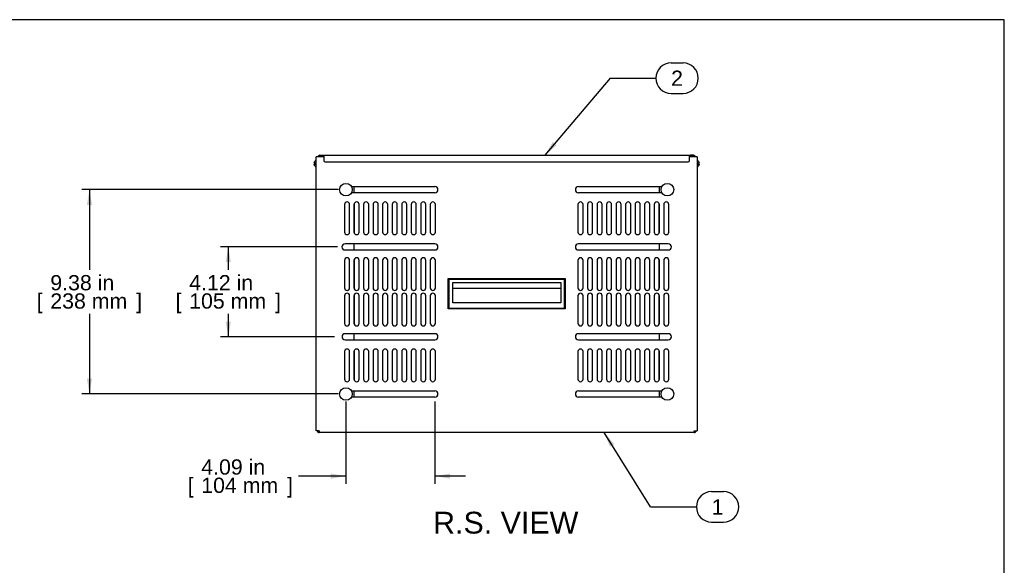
# Model space of a CAD drawing. Header units: inches. Extents: x 0 to 100, y 0 to 75.
# Tile 17 of 17: x 55 to 100, y 50 to 75. Entities that reach past the tile are written whole.
import ezdxf
from ezdxf.enums import TextEntityAlignment as Align

# ---------------------------------------------------------------- set-up
doc = ezdxf.new("R2010")
doc.units = ezdxf.units.IN
doc.header["$MEASUREMENT"] = 0
for name, color, linetype in [('COM57176-16', 7, 'Continuous'), ('COM57177-1', 7, 'Continuous'), ('COM57179-6S', 7, 'Continuous'), ('Default', 7, 'Continuous'), ('HAN13044', 7, 'Continuous'), ('SCS19417', 7, 'Continuous'), ('SCS19496', 7, 'Continuous')]:
    doc.layers.add(name, color=color, linetype=linetype)
doc.styles.add('SEACAD_Arial', font='arial.ttf')
doc.dimstyles.new('WEB', dxfattribs={"dimtxt": 0.7, "dimasz": 0.7, "dimexe": 0.35, "dimexo": 0.35, "dimgap": 0.175, "dimtad": 0, "dimtih": 1, "dimtoh": 1, "dimzin": 4, "dimdsep": 46, "dimtxsty": 'SEACAD_Arial', "dimblk1": '_SE_FILLED', "dimblk2": '_SE_FILLED', "dimsah": 1, "dimcen": 0.35, "dimadec": 0, "dimazin": 0, "dimtfac": 0.8, "dimtdec": 0, "dimtofl": 0, "dimtmove": 0, "dimatfit": 3, "dimfxl": 1, "dimtolj": 1, "dimtzin": 4, "dimarcsym": 0})

# ---------------------------------------------------------------- blocks, each defined once
blk = doc.blocks.new('SEANNOT_GROUP1')
at = {"layer": 'Default', "linetype": 'Continuous'}
blk.add_hatch(color=7, dxfattribs=at).paths.add_polyline_path([(82.027, 55.465), (81.557, 55.996), (81.83, 55.341)])
at = {"layer": 'Default', "color": 7, "linetype": 'Continuous'}
for p, q in [((86.497, 53.284), (87.044, 53.284)), ((83.697, 52.584), (85.797, 52.584)), ((86.497, 51.884), (87.044, 51.884))]:
    blk.add_line(p, q, dxfattribs=at)
blk.add_lwpolyline([(83.697, 52.584), (81.557, 55.996)], dxfattribs=at)
for centre, start, end in [((86.497, 52.584), 90, 270), ((87.044, 52.584), 270, 90)]:
    blk.add_arc(centre, 0.7, start, end, dxfattribs=at)
at = {"layer": 'Default', "color": 7, "linetype": 'Continuous', "style": 'SEACAD_Arial'}
blk.add_text('1', height=0.7, dxfattribs=at).set_placement((86.497, 52.934), align=Align.TOP_LEFT)
blk = doc.blocks.new('SEANNOT_GROUP2')
at = {"layer": 'Default', "linetype": 'Continuous'}
blk.add_hatch(color=7, dxfattribs=at).paths.add_polyline_path([(79.203, 69.328), (78.84, 68.718), (79.381, 69.177)])
at = {"layer": 'Default', "color": 7, "linetype": 'Continuous'}
for p, q in [((84.636, 72.954), (85.184, 72.954)), ((81.836, 72.254), (83.936, 72.254)), ((84.636, 71.554), (85.184, 71.554))]:
    blk.add_line(p, q, dxfattribs=at)
blk.add_lwpolyline([(81.836, 72.254), (78.84, 68.718)], dxfattribs=at)
for centre, start, end in [((84.636, 72.254), 90, 270), ((85.184, 72.254), 270, 90)]:
    blk.add_arc(centre, 0.7, start, end, dxfattribs=at)
at = {"layer": 'Default', "color": 7, "linetype": 'Continuous', "style": 'SEACAD_Arial'}
blk.add_text('2', height=0.7, dxfattribs=at).set_placement((84.636, 72.604), align=Align.TOP_LEFT)
blk = doc.blocks.new('SE5')
at = {"layer": 'COM57176-16', "color": 7, "linetype": 'Continuous'}
for p, q in [((68.336, 56.082), (68.336, 68.646)), ((68.422, 68.646), (68.336, 68.646)), ((68.686, 68.646), (68.422, 68.646)), ((85.75, 68.646), (85.485, 68.646)), ((85.836, 68.646), (85.75, 68.646)), ((85.836, 68.646), (85.836, 56.082)), ((69.957, 67.28), (73.789, 67.28)), ((73.789, 66.999), (69.957, 66.999)), ((80.382, 67.28), (84.214, 67.28)), ((84.214, 66.999), (80.382, 66.999)), ((69.64, 66.46), (69.64, 65.195)), ((69.875, 65.195), (69.875, 66.46)), ((70.077, 66.46), (70.077, 65.195)), ((70.312, 65.195), (70.312, 66.46)), ((70.515, 66.46), (70.515, 65.195)), ((70.75, 65.195), (70.75, 66.46)), ((70.952, 66.46), (70.952, 65.195)), ((71.187, 65.195), (71.187, 66.46)), ((71.39, 66.46), (71.39, 65.195)), ((71.625, 65.195), (71.625, 66.46)), ((71.827, 66.46), (71.827, 65.195)), ((72.062, 65.195), (72.062, 66.46)), ((72.265, 66.46), (72.265, 65.195)), ((72.5, 65.195), (72.5, 66.46)), ((72.702, 66.46), (72.702, 65.195)), ((72.937, 65.195), (72.937, 66.46)), ((73.14, 66.46), (73.14, 65.195)), ((73.375, 65.195), (73.375, 66.46)), ((73.577, 66.46), (73.577, 65.195)), ((73.812, 65.195), (73.812, 66.46)), ((80.359, 66.46), (80.359, 65.195)), ((80.594, 65.195), (80.594, 66.46)), ((80.796, 66.46), (80.796, 65.195)), ((81.031, 65.195), (81.031, 66.46)), ((81.234, 66.46), (81.234, 65.195)), ((81.469, 65.195), (81.469, 66.46)), ((81.671, 66.46), (81.671, 65.195)), ((81.906, 65.195), (81.906, 66.46)), ((82.109, 66.46), (82.109, 65.195)), ((82.344, 65.195), (82.344, 66.46)), ((82.546, 66.46), (82.546, 65.195)), ((82.781, 65.195), (82.781, 66.46)), ((82.984, 66.46), (82.984, 65.195)), ((83.219, 65.195), (83.219, 66.46)), ((83.421, 66.46), (83.421, 65.195)), ((83.656, 65.195), (83.656, 66.46)), ((83.859, 66.46), (83.859, 65.195)), ((84.094, 65.195), (84.094, 66.46)), ((84.296, 66.46), (84.296, 65.195)), ((84.531, 65.195), (84.531, 66.46)), ((73.789, 64.655), (69.664, 64.655)), ((69.664, 64.374), (73.789, 64.374)), ((84.508, 64.655), (80.382, 64.655)), ((80.382, 64.374), (84.508, 64.374)), ((69.64, 63.897), (69.64, 62.632)), ((69.875, 62.632), (69.875, 63.897)), ((70.077, 63.897), (70.077, 62.632)), ((70.312, 62.632), (70.312, 63.897)), ((70.515, 63.897), (70.515, 62.632)), ((70.75, 62.632), (70.75, 63.897)), ((70.952, 63.897), (70.952, 62.632)), ((71.187, 62.632), (71.187, 63.897)), ((71.39, 63.897), (71.39, 62.632)), ((71.625, 62.632), (71.625, 63.897)), ((71.827, 63.897), (71.827, 62.632)), ((72.062, 62.632), (72.062, 63.897)), ((72.265, 63.897), (72.265, 62.632)), ((72.5, 62.632), (72.5, 63.897)), ((72.702, 63.897), (72.702, 62.632)), ((72.937, 62.632), (72.937, 63.897)), ((73.14, 63.897), (73.14, 62.632)), ((73.375, 62.632), (73.375, 63.897)), ((73.577, 63.897), (73.577, 62.632)), ((73.812, 62.632), (73.812, 63.897)), ((80.359, 63.897), (80.359, 62.632)), ((80.594, 62.632), (80.594, 63.897)), ((80.796, 63.897), (80.796, 62.632)), ((81.031, 62.632), (81.031, 63.897)), ((81.234, 63.897), (81.234, 62.632)), ((81.469, 62.632), (81.469, 63.897)), ((81.671, 63.897), (81.671, 62.632)), ((81.906, 62.632), (81.906, 63.897)), ((82.109, 63.897), (82.109, 62.632)), ((82.344, 62.632), (82.344, 63.897)), ((82.546, 63.897), (82.546, 62.632)), ((82.781, 62.632), (82.781, 63.897)), ((82.984, 63.897), (82.984, 62.632)), ((83.219, 62.632), (83.219, 63.897)), ((83.421, 63.897), (83.421, 62.632)), ((83.656, 62.632), (83.656, 63.897)), ((83.859, 63.897), (83.859, 62.632)), ((84.094, 62.632), (84.094, 63.897)), ((84.296, 63.897), (84.296, 62.632)), ((84.531, 62.632), (84.531, 63.897)), ((69.64, 62.272), (69.64, 61.007)), ((69.875, 61.007), (69.875, 62.272)), ((70.077, 62.272), (70.077, 61.007)), ((70.312, 61.007), (70.312, 62.272)), ((70.515, 62.272), (70.515, 61.007)), ((70.75, 61.007), (70.75, 62.272)), ((70.952, 62.272), (70.952, 61.007)), ((71.187, 61.007), (71.187, 62.272)), ((71.39, 62.272), (71.39, 61.007)), ((71.625, 61.007), (71.625, 62.272)), ((71.827, 62.272), (71.827, 61.007)), ((72.062, 61.007), (72.062, 62.272)), ((72.265, 62.272), (72.265, 61.007)), ((72.5, 61.007), (72.5, 62.272)), ((72.702, 62.272), (72.702, 61.007)), ((72.937, 61.007), (72.937, 62.272)), ((73.14, 62.272), (73.14, 61.007)), ((73.375, 61.007), (73.375, 62.272)), ((73.577, 62.272), (73.577, 61.007)), ((73.812, 61.007), (73.812, 62.272)), ((80.359, 62.272), (80.359, 61.007)), ((80.594, 61.007), (80.594, 62.272)), ((80.796, 62.272), (80.796, 61.007)), ((81.031, 61.007), (81.031, 62.272)), ((81.234, 62.272), (81.234, 61.007)), ((81.469, 61.007), (81.469, 62.272)), ((81.671, 62.272), (81.671, 61.007)), ((81.906, 61.007), (81.906, 62.272)), ((82.109, 62.272), (82.109, 61.007)), ((82.344, 61.007), (82.344, 62.272)), ((82.546, 62.272), (82.546, 61.007)), ((82.781, 61.007), (82.781, 62.272)), ((82.984, 62.272), (82.984, 61.007)), ((83.219, 61.007), (83.219, 62.272)), ((83.421, 62.272), (83.421, 61.007)), ((83.656, 61.007), (83.656, 62.272)), ((83.859, 62.272), (83.859, 61.007)), ((84.094, 61.007), (84.094, 62.272)), ((84.296, 62.272), (84.296, 61.007)), ((84.531, 61.007), (84.531, 62.272)), ((73.789, 60.53), (69.664, 60.53)), ((69.664, 60.249), (73.789, 60.249)), ((84.508, 60.53), (80.382, 60.53)), ((80.382, 60.249), (84.508, 60.249)), ((69.64, 59.71), (69.64, 58.445)), ((69.875, 58.445), (69.875, 59.71)), ((70.077, 59.71), (70.077, 58.445)), ((70.312, 58.445), (70.312, 59.71)), ((70.515, 59.71), (70.515, 58.445)), ((70.75, 58.445), (70.75, 59.71)), ((70.952, 59.71), (70.952, 58.445)), ((71.187, 58.445), (71.187, 59.71)), ((71.39, 59.71), (71.39, 58.445)), ((71.625, 58.445), (71.625, 59.71)), ((71.827, 59.71), (71.827, 58.445)), ((72.062, 58.445), (72.062, 59.71)), ((72.265, 59.71), (72.265, 58.445)), ((72.5, 58.445), (72.5, 59.71)), ((72.702, 59.71), (72.702, 58.445)), ((72.937, 58.445), (72.937, 59.71)), ((73.14, 59.71), (73.14, 58.445)), ((73.375, 58.445), (73.375, 59.71)), ((73.577, 59.71), (73.577, 58.445)), ((73.812, 58.445), (73.812, 59.71)), ((80.359, 59.71), (80.359, 58.445)), ((80.594, 58.445), (80.594, 59.71)), ((80.796, 59.71), (80.796, 58.445)), ((81.031, 58.445), (81.031, 59.71)), ((81.234, 59.71), (81.234, 58.445)), ((81.469, 58.445), (81.469, 59.71)), ((81.671, 59.71), (81.671, 58.445)), ((81.906, 58.445), (81.906, 59.71)), ((82.109, 59.71), (82.109, 58.445)), ((82.344, 58.445), (82.344, 59.71)), ((82.546, 59.71), (82.546, 58.445)), ((82.781, 58.445), (82.781, 59.71)), ((82.984, 59.71), (82.984, 58.445)), ((83.219, 58.445), (83.219, 59.71)), ((83.421, 59.71), (83.421, 58.445)), ((83.656, 58.445), (83.656, 59.71)), ((83.859, 59.71), (83.859, 58.445)), ((84.094, 58.445), (84.094, 59.71)), ((84.296, 59.71), (84.296, 58.445)), ((84.531, 58.445), (84.531, 59.71)), ((69.957, 57.905), (73.789, 57.905)), ((80.382, 57.905), (84.214, 57.905)), ((73.789, 57.624), (69.957, 57.624)), ((84.214, 57.624), (80.382, 57.624)), ((68.422, 56.082), (68.336, 56.082)), ((68.48, 56.082), (68.422, 56.082)), ((68.48, 56.082), (68.48, 55.996)), ((85.692, 55.996), (85.692, 56.082)), ((85.692, 56.082), (85.75, 56.082)), ((85.75, 56.082), (85.836, 56.082)), ((85.692, 55.996), (68.48, 55.996))]:
    blk.add_line(p, q, dxfattribs=at)
for centre, radius, start, end in [((73.789, 67.14), 0.14, 270, 90), ((80.382, 67.14), 0.14, 90, 270), ((69.757, 66.46), 0.117, 0, 180), ((70.195, 66.46), 0.117, 0, 180), ((70.632, 66.46), 0.117, 0, 180), ((71.07, 66.46), 0.117, 0, 180), ((71.507, 66.46), 0.117, 0, 180), ((71.945, 66.46), 0.117, 0, 180), ((72.382, 66.46), 0.117, 0, 180), ((72.82, 66.46), 0.117, 0, 180), ((73.257, 66.46), 0.117, 0, 180), ((73.695, 66.46), 0.117, 0, 180), ((80.476, 66.46), 0.117, 0, 180), ((80.914, 66.46), 0.117, 0, 180), ((81.351, 66.46), 0.117, 0, 180), ((81.789, 66.46), 0.117, 0, 180), ((82.226, 66.46), 0.117, 0, 180), ((82.664, 66.46), 0.117, 0, 180), ((83.101, 66.46), 0.117, 0, 180), ((83.539, 66.46), 0.117, 0, 180), ((83.976, 66.46), 0.117, 0, 180), ((84.414, 66.46), 0.117, 0, 180), ((69.757, 65.195), 0.117, 180, 0), ((70.195, 65.195), 0.117, 180, 0), ((70.632, 65.195), 0.117, 180, 0), ((71.07, 65.195), 0.117, 180, 0), ((71.507, 65.195), 0.117, 180, 0), ((71.945, 65.195), 0.117, 180, 0), ((72.382, 65.195), 0.117, 180, 0), ((72.82, 65.195), 0.117, 180, 0), ((73.257, 65.195), 0.117, 180, 0), ((73.695, 65.195), 0.117, 180, 0), ((80.476, 65.195), 0.117, 180, 0), ((80.914, 65.195), 0.117, 180, 0), ((81.351, 65.195), 0.117, 180, 0), ((81.789, 65.195), 0.117, 180, 0), ((82.226, 65.195), 0.117, 180, 0), ((82.664, 65.195), 0.117, 180, 0), ((83.101, 65.195), 0.117, 180, 0), ((83.539, 65.195), 0.117, 180, 0), ((83.976, 65.195), 0.117, 180, 0), ((84.414, 65.195), 0.117, 180, 0), ((69.664, 64.515), 0.141, 90, 270), ((73.789, 64.515), 0.14, 270, 90), ((80.382, 64.515), 0.141, 90, 270), ((84.508, 64.515), 0.141, 270, 90), ((69.757, 63.897), 0.117, 0, 180), ((70.195, 63.897), 0.117, 0, 180), ((70.632, 63.897), 0.118, 0, 180), ((71.07, 63.897), 0.117, 0, 180), ((71.507, 63.897), 0.117, 0, 180), ((71.945, 63.897), 0.117, 0, 180), ((72.382, 63.897), 0.118, 0, 180), ((72.82, 63.897), 0.117, 0, 180), ((73.257, 63.897), 0.117, 0, 180), ((73.695, 63.897), 0.118, 0, 180), ((80.476, 63.897), 0.117, 0, 180), ((80.914, 63.897), 0.117, 0, 180), ((81.351, 63.897), 0.117, 0, 180), ((81.789, 63.897), 0.117, 0, 180), ((82.226, 63.897), 0.117, 0, 180), ((82.664, 63.897), 0.117, 0, 180), ((83.101, 63.897), 0.117, 0, 180), ((83.539, 63.897), 0.117, 0, 180), ((83.976, 63.897), 0.117, 0, 180), ((84.414, 63.897), 0.117, 0, 180), ((69.757, 62.632), 0.117, 180, 0), ((70.195, 62.632), 0.117, 180, 0), ((70.632, 62.632), 0.117, 180, 0), ((71.07, 62.632), 0.117, 180, 0), ((71.507, 62.632), 0.117, 180, 0), ((71.945, 62.632), 0.117, 180, 0), ((72.382, 62.632), 0.117, 180, 0), ((72.82, 62.632), 0.117, 180, 0), ((73.257, 62.632), 0.117, 180, 0), ((73.695, 62.632), 0.117, 180, 0), ((80.476, 62.632), 0.117, 180, 0), ((80.914, 62.632), 0.117, 180, 0), ((81.351, 62.632), 0.117, 180, 0), ((81.789, 62.632), 0.117, 180, 0), ((82.226, 62.632), 0.117, 180, 0), ((82.664, 62.632), 0.117, 180, 0), ((83.101, 62.632), 0.117, 180, 0), ((83.539, 62.632), 0.117, 180, 0), ((83.976, 62.632), 0.117, 180, 0), ((84.414, 62.632), 0.117, 180, 0), ((69.757, 62.272), 0.117, 0, 180), ((70.195, 62.272), 0.117, 0, 180), ((70.632, 62.272), 0.117, 0, 180), ((71.07, 62.272), 0.117, 0, 180), ((71.507, 62.272), 0.117, 0, 180), ((71.945, 62.272), 0.117, 0, 180), ((72.382, 62.272), 0.117, 0, 180), ((72.82, 62.272), 0.117, 0, 180), ((73.257, 62.272), 0.117, 0, 180), ((73.695, 62.272), 0.117, 0, 180), ((80.476, 62.272), 0.117, 0, 180), ((80.914, 62.272), 0.117, 0, 180), ((81.351, 62.272), 0.117, 0, 180), ((81.789, 62.272), 0.117, 0, 180), ((82.226, 62.272), 0.117, 0, 180), ((82.664, 62.272), 0.117, 0, 180), ((83.101, 62.272), 0.117, 0, 180), ((83.539, 62.272), 0.117, 0, 180), ((83.976, 62.272), 0.117, 0, 180), ((84.414, 62.272), 0.117, 0, 180), ((69.757, 61.007), 0.117, 180, 0), ((70.195, 61.007), 0.117, 180, 0), ((70.632, 61.007), 0.117, 180, 0), ((71.07, 61.007), 0.117, 180, 0), ((71.507, 61.007), 0.117, 180, 0), ((71.945, 61.007), 0.117, 180, 0), ((72.382, 61.007), 0.117, 180, 0), ((72.82, 61.007), 0.117, 180, 0), ((73.257, 61.007), 0.117, 180, 0), ((73.695, 61.007), 0.117, 180, 0), ((80.476, 61.007), 0.117, 180, 0), ((80.914, 61.007), 0.117, 180, 0), ((81.351, 61.007), 0.117, 180, 0), ((81.789, 61.007), 0.117, 180, 0), ((82.226, 61.007), 0.117, 180, 0), ((82.664, 61.007), 0.117, 180, 0), ((83.101, 61.007), 0.117, 180, 0), ((83.539, 61.007), 0.117, 180, 0), ((83.976, 61.007), 0.117, 180, 0), ((84.414, 61.007), 0.117, 180, 0), ((69.664, 60.39), 0.14, 90, 270), ((73.789, 60.39), 0.14, 270, 90), ((80.382, 60.39), 0.14, 90, 270), ((84.508, 60.39), 0.14, 270, 90), ((69.757, 59.71), 0.117, 0, 180), ((70.195, 59.71), 0.117, 0, 180), ((70.632, 59.71), 0.117, 0, 180), ((71.07, 59.71), 0.117, 0, 180), ((71.507, 59.71), 0.117, 0, 180), ((71.945, 59.71), 0.117, 0, 180), ((72.382, 59.71), 0.117, 0, 180), ((72.82, 59.71), 0.117, 0, 180), ((73.257, 59.71), 0.117, 0, 180), ((73.695, 59.71), 0.117, 0, 180), ((80.476, 59.71), 0.117, 0, 180), ((80.914, 59.71), 0.117, 0, 180), ((81.351, 59.71), 0.117, 0, 180), ((81.789, 59.71), 0.117, 0, 180), ((82.226, 59.71), 0.117, 0, 180), ((82.664, 59.71), 0.117, 0, 180), ((83.101, 59.71), 0.117, 0, 180), ((83.539, 59.71), 0.117, 0, 180), ((83.976, 59.71), 0.117, 0, 180), ((84.414, 59.71), 0.117, 0, 180), ((69.757, 58.445), 0.117, 180, 0), ((70.195, 58.445), 0.117, 180, 0), ((70.632, 58.445), 0.117, 180, 0), ((71.07, 58.445), 0.117, 180, 0), ((71.507, 58.445), 0.117, 180, 0), ((71.945, 58.445), 0.117, 180, 0), ((72.382, 58.445), 0.117, 180, 0), ((72.82, 58.445), 0.117, 180, 0), ((73.257, 58.445), 0.117, 180, 0), ((73.695, 58.445), 0.117, 180, 0), ((80.476, 58.445), 0.117, 180, 0), ((80.914, 58.445), 0.117, 180, 0), ((81.351, 58.445), 0.117, 180, 0), ((81.789, 58.445), 0.117, 180, 0), ((82.226, 58.445), 0.117, 180, 0), ((82.664, 58.445), 0.117, 180, 0), ((83.101, 58.445), 0.117, 180, 0), ((83.539, 58.445), 0.117, 180, 0), ((83.976, 58.445), 0.117, 180, 0), ((84.414, 58.445), 0.117, 180, 0), ((73.789, 57.765), 0.14, 270, 90), ((80.382, 57.765), 0.141, 90, 270), ((68.48, 56.082), 0.086, 180, 270), ((68.48, 56.082), 0.029, 180, 270), ((85.692, 56.082), 0.086, 270, 0), ((85.692, 56.082), 0.029, 270, 0)]:
    blk.add_arc(centre, radius, start, end, dxfattribs=at)
at = {"layer": 'COM57177-1', "color": 7, "linetype": 'Continuous'}
for p, q in [((68.506, 68.718), (68.64, 68.718)), ((68.506, 68.661), (68.64, 68.661)), ((68.64, 68.718), (68.686, 68.718)), ((68.686, 68.661), (68.64, 68.661)), ((68.686, 68.718), (85.485, 68.718)), ((68.686, 68.718), (68.686, 68.632)), ((68.686, 68.632), (68.686, 68.481)), ((68.749, 68.418), (85.423, 68.418)), ((85.485, 68.632), (85.485, 68.718)), ((85.485, 68.718), (85.532, 68.718)), ((85.532, 68.661), (85.485, 68.661)), ((85.485, 68.481), (85.485, 68.632)), ((85.665, 68.718), (85.532, 68.718)), ((85.665, 68.661), (85.532, 68.661))]:
    blk.add_line(p, q, dxfattribs=at)
for centre, radius, start, end in [((68.506, 68.632), 0.086, 90, 170.6311), ((68.506, 68.632), 0.029, 90, 151.1343), ((68.749, 68.481), 0.0625, 180, 270), ((85.423, 68.481), 0.0625, 270, 0), ((85.665, 68.632), 0.086, 9.3689, 90), ((85.665, 68.632), 0.029, 28.8657, 90)]:
    blk.add_arc(centre, radius, start, end, dxfattribs=at)
at = {"layer": 'COM57179-6S', "color": 7, "linetype": 'Continuous'}
for p, q in [((70.079, 66.999), (70.079, 67.28)), ((84.093, 67.28), (84.093, 66.999)), ((70.079, 65.178), (70.079, 66.477)), ((84.093, 66.477), (84.093, 65.178)), ((70.079, 64.374), (70.079, 64.655)), ((84.093, 64.655), (84.093, 64.374)), ((70.079, 62.615), (70.079, 63.915)), ((84.093, 63.915), (84.093, 62.615)), ((70.079, 60.99), (70.079, 62.29)), ((84.093, 62.29), (84.093, 60.99)), ((70.079, 60.249), (70.079, 60.53)), ((84.093, 60.53), (84.093, 60.249)), ((70.079, 58.428), (70.079, 59.727)), ((84.093, 59.727), (84.093, 58.428)), ((70.079, 57.624), (70.079, 57.905)), ((84.093, 57.905), (84.093, 57.624))]:
    blk.add_line(p, q, dxfattribs=at)
at = {"layer": 'HAN13044', "color": 7, "linetype": 'Continuous'}
for p, q in [((74.398, 61.665), (74.398, 63.063)), ((74.398, 63.063), (79.773, 63.063)), ((74.436, 63.025), (74.398, 63.063)), ((79.735, 63.025), (74.436, 63.025)), ((74.436, 63.025), (74.436, 61.703)), ((74.606, 61.942), (74.606, 62.882)), ((74.606, 62.882), (79.566, 62.882)), ((79.566, 62.882), (79.566, 61.942)), ((79.735, 63.025), (79.773, 63.063)), ((79.735, 61.703), (79.735, 63.025)), ((79.773, 63.063), (79.773, 61.665)), ((74.606, 62.615), (79.566, 62.615)), ((74.398, 61.665), (74.436, 61.703)), ((79.773, 61.665), (74.398, 61.665)), ((74.436, 61.703), (79.735, 61.703)), ((79.566, 61.942), (74.606, 61.942)), ((79.773, 61.665), (79.735, 61.703))]:
    blk.add_line(p, q, dxfattribs=at)
at = {"layer": 'SCS19417', "color": 7, "linetype": 'Continuous'}
for p, q in [((68.292, 68.361), (68.251, 68.361)), ((68.251, 68.307), (68.292, 68.307)), ((68.268, 68.421), (68.267, 68.421)), ((68.301, 68.361), (68.292, 68.361)), ((68.292, 68.307), (68.301, 68.307)), ((68.328, 68.459), (68.301, 68.459)), ((68.301, 68.307), (68.301, 68.361)), ((68.301, 68.361), (68.301, 68.361)), ((68.301, 68.307), (68.301, 68.307)), ((85.871, 68.459), (85.844, 68.459)), ((85.871, 68.361), (85.871, 68.361)), ((85.871, 68.307), (85.871, 68.361)), ((85.879, 68.361), (85.871, 68.361)), ((85.871, 68.307), (85.871, 68.307)), ((85.871, 68.307), (85.879, 68.307)), ((85.921, 68.361), (85.879, 68.361)), ((85.879, 68.307), (85.921, 68.307)), ((85.903, 68.421), (85.904, 68.421)), ((68.268, 68.246), (68.267, 68.246)), ((68.301, 68.209), (68.328, 68.209)), ((85.844, 68.209), (85.871, 68.209)), ((85.903, 68.246), (85.904, 68.246))]:
    blk.add_line(p, q, dxfattribs=at)
for centre, radius, start, end in [((68.4, 68.351), 0.15, 135.8673, 151.9413), ((68.301, 68.447), 0.012, 90, 135.8673), ((68.328, 68.451), 0.008, 0, 90), ((85.844, 68.451), 0.008, 90, 180), ((85.871, 68.447), 0.012, 44.1327, 90), ((85.772, 68.351), 0.15, 28.046, 44.1327), ((68.4, 68.317), 0.15, 208.046, 224.1327), ((68.301, 68.221), 0.012, 224.1327, 270), ((68.328, 68.217), 0.008, 270, 0), ((85.844, 68.217), 0.008, 180, 270), ((85.871, 68.221), 0.012, 270, 315.8673), ((85.772, 68.317), 0.15, 315.8673, 331.9413)]:
    blk.add_arc(centre, radius, start, end, dxfattribs=at)
for points in [[(68.251, 68.361), (68.251, 68.371), (68.253, 68.382), (68.259, 68.402), (68.263, 68.412), (68.268, 68.421)], [(68.268, 68.246), (68.263, 68.256), (68.259, 68.265), (68.253, 68.286), (68.251, 68.296), (68.251, 68.307)], [(85.903, 68.421), (85.908, 68.412), (85.912, 68.402), (85.918, 68.382), (85.92, 68.371), (85.921, 68.361)], [(85.921, 68.307), (85.92, 68.296), (85.918, 68.286), (85.912, 68.265), (85.908, 68.255), (85.903, 68.246)]]:
    blk.add_open_spline(points, degree=3, knots=[0, 0, 0, 0, 0.5, 0.5, 1, 1, 1, 1], dxfattribs=at)
at = {"layer": 'SCS19496', "color": 7, "linetype": 'Continuous'}
for centre in [(69.704, 67.14), (84.468, 67.14), (69.704, 57.765), (84.468, 57.765)]:
    blk.add_circle(centre, 0.29, dxfattribs=at)
blk = doc.blocks.new('DMBLK88')
at = {"layer": 'Default', "linetype": 'Continuous', "transparency": 16777216}
for points in [[(57.809, 66.44), (58.042, 66.44), (57.926, 67.14)], [(57.809, 58.465), (57.926, 57.765), (58.042, 58.465)]]:
    blk.add_hatch(color=7, dxfattribs=at).paths.add_polyline_path(points)
at = {"layer": 'Default', "color": 7, "linetype": 'Continuous', "transparency": 16777216}
for p, q in [((69.354, 67.14), (57.576, 67.14)), ((57.926, 67.14), (57.926, 63.467)), ((57.926, 61.437), (57.926, 57.765)), ((69.354, 57.765), (57.576, 57.765))]:
    blk.add_line(p, q, dxfattribs=at)
at = {"layer": 'Default', "color": 7, "linetype": 'Continuous', "transparency": 16777216, "style": 'SEACAD_Arial'}
for s, p in [('9.38 in', (56.13, 63.222)), ('[', (55.506, 62.382)), (']', (60.071, 62.382)), ('238 mm', (56.13, 62.382))]:
    blk.add_text(s, height=0.7, dxfattribs=at).set_placement(p, align=Align.TOP_LEFT)
blk = doc.blocks.new('_SE_FILLED')
at = {"color": 0}
blk.add_line((0, 0), (-1, 0), dxfattribs=at)
blk.add_solid([(0, 0), (-1, -0.1665), (-1, 0.1665), (0, 0)], dxfattribs=at)
blk = doc.blocks.new('DMBLK93')
at = {"layer": 'Default', "linetype": 'Continuous', "transparency": 16777216}
for points in [[(69.004, 53.879), (69.704, 53.996), (69.004, 54.113)], [(74.489, 53.879), (74.489, 54.113), (73.789, 53.996)]]:
    blk.add_hatch(color=7, dxfattribs=at).paths.add_polyline_path(points)
at = {"layer": 'Default', "color": 7, "linetype": 'Continuous', "transparency": 16777216}
for p, q in [((69.704, 57.415), (69.704, 53.646)), ((73.789, 57.415), (73.789, 53.646)), ((69.704, 53.996), (67.521, 53.996)), ((75.189, 53.996), (73.789, 53.996))]:
    blk.add_line(p, q, dxfattribs=at)
at = {"layer": 'Default', "color": 7, "linetype": 'Continuous', "transparency": 16777216, "style": 'SEACAD_Arial'}
for s, p in [('4.09 in', (63.061, 54.766)), ('[', (62.437, 53.926)), ('104 mm', (63.061, 53.926)), (']', (67.002, 53.926))]:
    blk.add_text(s, height=0.7, dxfattribs=at).set_placement(p, align=Align.TOP_LEFT)
blk = doc.blocks.new('DMBLK94')
at = {"layer": 'Default', "linetype": 'Continuous', "transparency": 16777216}
for points in [[(64.186, 63.815), (64.419, 63.815), (64.302, 64.515)], [(64.186, 61.09), (64.302, 60.39), (64.419, 61.09)]]:
    blk.add_hatch(color=7, dxfattribs=at).paths.add_polyline_path(points)
at = {"layer": 'Default', "color": 7, "linetype": 'Continuous', "transparency": 16777216}
for p, q in [((69.314, 64.515), (63.952, 64.515)), ((64.302, 64.515), (64.302, 63.467)), ((64.302, 61.437), (64.302, 60.39)), ((69.173, 60.39), (63.952, 60.39))]:
    blk.add_line(p, q, dxfattribs=at)
at = {"layer": 'Default', "color": 7, "linetype": 'Continuous', "transparency": 16777216, "style": 'SEACAD_Arial'}
for s, p in [('4.12 in', (62.507, 63.222)), ('[', (61.883, 62.382)), (']', (66.448, 62.382)), ('105 mm', (62.507, 62.382))]:
    blk.add_text(s, height=0.7, dxfattribs=at).set_placement(p, align=Align.TOP_LEFT)

msp = doc.modelspace()

# ---------------------------------------------------------------- linework, layer by layer
at = {"layer": 'Default', "color": 7, "linetype": 'Continuous'}
for p, q in [((99.937, 74.937), (0, 74.937)), ((99.937, 0), (99.937, 74.938))]:
    msp.add_line(p, q, dxfattribs=at)

# ---------------------------------------------------------------- block references
at = {"layer": 'Default'}
for name in ['SEANNOT_GROUP2', 'SE5', 'SEANNOT_GROUP1']:
    msp.add_blockref(name, (0, 0), dxfattribs=at)

# ---------------------------------------------------------------- texts
at = {"layer": 'Default', "color": 7, "linetype": 'Continuous', "style": 'SEACAD_Arial'}
msp.add_text('R.S. VIEW', height=1, dxfattribs=at).set_placement((73.705, 52.361), align=Align.TOP_LEFT)

# ---------------------------------------------------------------- dimensions: what is measured, and where the dimension line sits
at = {"layer": 'Default', "color": 7, "linetype": 'Continuous'}
for base, p1, p2, angle, picture, middle, dimtype in [((57.92550804, 67.139942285), (69.703696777, 67.139942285), (69.703696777, 57.764942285), 270, 'DMBLK88', (57.92550804, 62.452442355), 161), ((64.302230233, 60.389942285), (69.663696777, 64.514942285), (69.523196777, 60.389942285), 90, 'DMBLK94', (64.302230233, 62.452442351), 160), ((73.7889, 53.9961), (73.7889, 57.7649), (69.7037, 57.7649), 180, 'DMBLK93', (67.5207, 53.9961), 161)]:
    dim = msp.add_linear_dim(base=base, p1=p1, p2=p2, angle=angle, text='\\A1;<>', dimstyle='WEB', override={"dimpost": '\\X'}, dxfattribs=at)
    dim.commit()
    dim.dimension.update_dxf_attribs({"geometry": picture, "text_midpoint": middle, "dimtype": dimtype})

doc.saveas('drawing.dxf')
